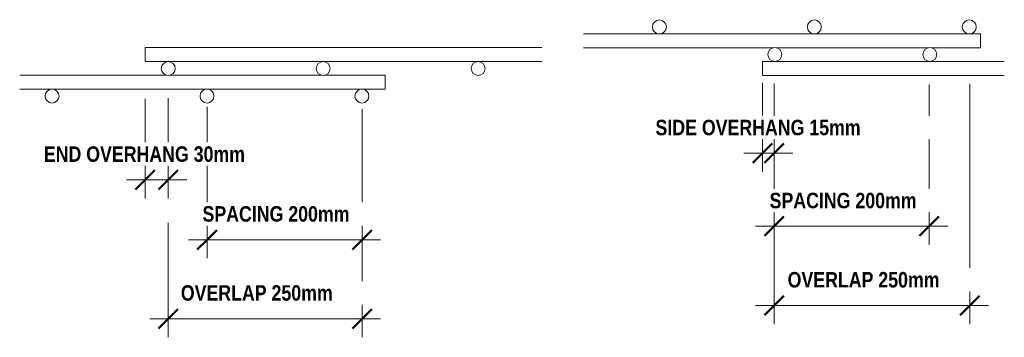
# Model space of a CAD drawing. Header units: millimetres. Extents: x -1068 to 8230, y -787 to 3268.
# Tile 4 of 4: x 6959 to 8230, y -254 to 156. Entities that reach past the tile are written whole.
import ezdxf

# ---------------------------------------------------------------- set-up
doc = ezdxf.new("R2010")
doc.units = ezdxf.units.MM
for name, color, linetype, lineweight in [('A-ANNO-DIMS', 211, 'Continuous', 9), ('A-ANNO-DIMS-10', 211, 'Continuous', 9), ('A-GENM', 13, 'Continuous', 18)]:
    doc.layers.add(name, color=color, linetype=linetype, lineweight=lineweight)
doc.styles.add('TechnicBold_1', font='techb___.ttf', dxfattribs={"height": 20})
doc.dimstyles.new('Technic_-_DiagonalSlash_1', dxfattribs={"dimscale": 304.8, "dimtxt": 26.853907, "dimasz": 0.082021, "dimexe": 0.07874, "dimexo": 0.164042, "dimgap": 0.057415, "dimtad": 1, "dimdec": 0, "dimzin": 0, "dimdsep": 46, "dimtxsty": 'TechnicBold_1', "dimblk1": 'OBLIQUE', "dimblk2": 'OBLIQUE', "dimsah": 1, "dimcen": 0.09, "dimdle": 0.07874, "dimazin": 0, "dimtfac": 1, "dimtdec": 4, "dimtix": 1, "dimtmove": 0, "dimatfit": 3, "dimfxl": 1, "dimtvp": 1, "dimtfill": 1, "dimtolj": 1, "dimtzin": 0, "dimarcsym": 2})

# ---------------------------------------------------------------- blocks, each defined once
blk = doc.blocks.new('United Steel Ductile SE92 Large Mesh - United Steel Ductile SE92 Large Mesh-258922-Section A')
at = {"layer": 'A-GENM'}
for p, q in [((-4984.2, 120.3), (-5496.3, 120.3)), ((-5496.3, 120.3), (-5496.3, 111.3)), ((-5496.3, 111.3), (-5496.3, 102.3)), ((-5496.3, 102.3), (-4984.2, 102.3))]:
    blk.add_line(p, q, dxfattribs=at)
for centre, start, end in [((-5466.3, 93.3), 360, 180), ((-5266.3, 93.3), 360, 180), ((-5066.3, 93.3), 360, 180), ((-5466.3, 93.3), 180, 360), ((-5266.3, 93.3), 180, 360), ((-5066.3, 93.3), 180, 360)]:
    blk.add_arc(centre, 9, start, end, dxfattribs=at)
blk = doc.blocks.new('United Steel Ductile SE92 Large Mesh - United Steel Ductile SE92 Large Mesh-V3-Section A')
at = {"layer": 'A-GENM'}
for p, q in [((-5468.3, 84.6), (-5658.1, 84.6)), ((-5268.3, 84.6), (-5464.3, 84.6)), ((-5186.2, 84.6), (-5264.3, 84.6)), ((-5186.2, 75.6), (-5186.2, 84.6)), ((-5658.1, 66.6), (-5186.2, 66.6)), ((-5186.2, 66.6), (-5186.2, 75.6))]:
    blk.add_line(p, q, dxfattribs=at)
for centre, start, end in [((-5616.3, 57.7), 360, 180), ((-5416.3, 57.7), 360, 180), ((-5216.3, 57.7), 360, 180), ((-5616.3, 57.7), 180, 360), ((-5416.3, 57.7), 180, 360), ((-5216.3, 57.7), 180, 360)]:
    blk.add_arc(centre, 9, start, end, dxfattribs=at)
blk = doc.blocks.new('United Steel Ductile SE92 Large Mesh - United Steel Ductile SE92 Large Mesh-258922-Section B')
at = {"layer": 'A-GENM'}
for p, q in [((-1830.5, 102.3), (-2142.6, 102.3)), ((-2142.6, 102.3), (-2142.6, 93.3)), ((-2142.6, 93.3), (-2142.6, 84.3)), ((-2142.6, 84.3), (-1830.5, 84.3))]:
    blk.add_line(p, q, dxfattribs=at)
for centre, start, end in [((-2126.7, 111.3), 360, 180), ((-1926.7, 111.3), 360, 180), ((-2126.7, 111.3), 180, 360), ((-1926.7, 111.3), 180, 360)]:
    blk.add_arc(centre, 9, start, end, dxfattribs=at)
blk = doc.blocks.new('United Steel Ductile SE92 Large Mesh - United Steel Ductile SE92 Large Mesh-V4-Section B')
at = {"layer": 'A-GENM'}
for p, q in [((-1861.4, 138), (-2373.6, 138)), ((-1861.4, 129), (-1861.4, 138)), ((-1861.4, 120), (-1861.4, 129)), ((-2373.6, 120), (-2128.7, 120)), ((-2124.7, 120), (-1928.7, 120)), ((-1924.7, 120), (-1861.4, 120))]:
    blk.add_line(p, q, dxfattribs=at)
for centre, start, end in [((-2275.7, 146.9), 360, 180), ((-2075.7, 146.9), 360, 180), ((-1875.7, 146.9), 360, 180), ((-2275.7, 146.9), 180, 360), ((-2075.7, 146.9), 180, 360), ((-1875.7, 146.9), 180, 360)]:
    blk.add_arc(centre, 9, start, end, dxfattribs=at)
blk = doc.blocks.new('DIMBLOCK3-Section A')
at = {"layer": 'A-ANNO-DIMS-10'}
for p, q in [((7201.1, -127.7), (7201.1, 43.7)), ((7401.2, -127.7), (7401.2, 40.9)), ((7425.2, -127.7), (7177.1, -127.7)), ((7201.1, -127.7), (7201.1, -151.7)), ((7401.2, -127.7), (7401.2, -151.7))]:
    blk.add_line(p, q, dxfattribs=at)
at = {"layer": 'A-ANNO-DIMS-10', "lineweight": 50}
for p, q in [((7201.1, -127.7), (7213.6, -115.2)), ((7401.2, -127.7), (7413.7, -115.2)), ((7201.1, -127.7), (7188.6, -140.2)), ((7401.2, -127.7), (7388.7, -140.2))]:
    blk.add_line(p, q, dxfattribs=at)
at = {"layer": 'A-ANNO-DIMS-10', "color": 0, "insert": (7195.3, -84.4), "char_height": 20, "width": 253.961, "attachment_point": 1, "line_spacing_factor": 0.959068, "style": 'TechnicBold_1', "bg_fill": 3, "box_fill_scale": 1.25, "bg_fill_color": 9, "bg_fill_true_color": 13158600, "bg_fill_transparency": 0}
blk.add_mtext('SPACING 200mm', dxfattribs=at)
blk = doc.blocks.new('_Oblique')
at = {"color": 0, "linetype": 'ByBlock', "lineweight": -2}
blk.add_line((-0.5, -0.5), (0.5, 0.5), dxfattribs=at)
blk = doc.blocks.new('DIMBLOCK4-Section A')
at = {"layer": 'A-ANNO-DIMS-10'}
for p, q in [((7121.1, -50.4), (7121.1, 54)), ((7151.1, -50.4), (7151.1, 55.2)), ((7097.1, -50.4), (7175.1, -50.4)), ((7121.1, -50.4), (7121.1, -74.4)), ((7151.1, -50.4), (7151.1, -74.4))]:
    blk.add_line(p, q, dxfattribs=at)
at = {"layer": 'A-ANNO-DIMS-10', "lineweight": 50}
for p, q in [((7121.1, -50.4), (7133.6, -37.9)), ((7151.1, -50.4), (7163.6, -37.9)), ((7121.1, -50.4), (7108.6, -62.9)), ((7151.1, -50.4), (7138.6, -62.9))]:
    blk.add_line(p, q, dxfattribs=at)
at = {"layer": 'A-ANNO-DIMS-10', "color": 0, "insert": (6990.5, -7.2), "char_height": 20, "width": 349.484, "attachment_point": 1, "line_spacing_factor": 0.959068, "style": 'TechnicBold_1', "bg_fill": 3, "box_fill_scale": 1.25, "bg_fill_color": 9, "bg_fill_true_color": 13158600, "bg_fill_transparency": 0}
blk.add_mtext('END OVERHANG 30mm', dxfattribs=at)
blk = doc.blocks.new('DIMBLOCK5-Section A')
at = {"layer": 'A-ANNO-DIMS-10'}
for p, q in [((7151.1, -229.7), (7151.1, -105.8)), ((7401.2, -229.7), (7401.2, -136.4)), ((7425.2, -229.7), (7127.1, -229.7)), ((7151.1, -229.7), (7151.1, -253.7)), ((7401.2, -229.7), (7401.2, -253.7))]:
    blk.add_line(p, q, dxfattribs=at)
at = {"layer": 'A-ANNO-DIMS-10', "lineweight": 50}
for p, q in [((7151.1, -229.7), (7163.6, -217.2)), ((7401.2, -229.7), (7413.7, -217.2)), ((7151.1, -229.7), (7138.6, -242.2)), ((7401.2, -229.7), (7388.7, -242.2))]:
    blk.add_line(p, q, dxfattribs=at)
at = {"layer": 'A-ANNO-DIMS-10', "color": 0, "insert": (7167.3, -186.4), "char_height": 20, "width": 261.25, "attachment_point": 1, "line_spacing_factor": 0.959068, "style": 'TechnicBold_1', "bg_fill": 3, "box_fill_scale": 1.25, "bg_fill_color": 9, "bg_fill_true_color": 13158600, "bg_fill_transparency": 0}
blk.add_mtext('OVERLAP 250mm', dxfattribs=at)
blk = doc.blocks.new('DIMBLOCK6-Section B')
at = {"layer": 'A-ANNO-DIMS-10'}
for p, q in [((8133.1, -110.4), (8133.1, 72.7)), ((7933.1, -110.4), (7933.1, 12)), ((7909.1, -110.4), (8157.1, -110.4)), ((7933.1, -110.4), (7933.1, -134.4)), ((8133.1, -110.4), (8133.1, -134.4))]:
    blk.add_line(p, q, dxfattribs=at)
at = {"layer": 'A-ANNO-DIMS-10', "lineweight": 50}
for p, q in [((7933.1, -110.4), (7945.6, -97.9)), ((8133.1, -110.4), (8145.6, -97.9)), ((7933.1, -110.4), (7920.6, -122.9)), ((8133.1, -110.4), (8120.6, -122.9))]:
    blk.add_line(p, q, dxfattribs=at)
at = {"layer": 'A-ANNO-DIMS-10', "color": 0, "insert": (7927.3, -67.1), "char_height": 20, "width": 253.961, "attachment_point": 1, "line_spacing_factor": 0.959068, "style": 'TechnicBold_1', "bg_fill": 3, "box_fill_scale": 1.25, "bg_fill_color": 9, "bg_fill_true_color": 13158600, "bg_fill_transparency": 0}
blk.add_mtext('SPACING 200mm', dxfattribs=at)
blk = doc.blocks.new('DIMBLOCK7-Section B')
at = {"layer": 'A-ANNO-DIMS-10'}
for p, q in [((7918.1, -16.1), (7918.1, 74.8)), ((7933.1, -16.1), (7933.1, 73.9)), ((7894.1, -16.1), (7957.1, -16.1)), ((7918.1, -16.1), (7918.1, -40.1)), ((7933.1, -16.1), (7933.1, -40.1))]:
    blk.add_line(p, q, dxfattribs=at)
at = {"layer": 'A-ANNO-DIMS-10', "lineweight": 50}
for p, q in [((7918.1, -16.1), (7930.6, -3.6)), ((7933.1, -16.1), (7945.6, -3.6)), ((7918.1, -16.1), (7905.6, -28.6)), ((7933.1, -16.1), (7920.6, -28.6))]:
    blk.add_line(p, q, dxfattribs=at)
at = {"layer": 'A-ANNO-DIMS-10', "color": 0, "insert": (7780, 27.1), "char_height": 20, "width": 349.484, "attachment_point": 1, "line_spacing_factor": 0.959068, "style": 'TechnicBold_1', "bg_fill": 3, "box_fill_scale": 1.25, "bg_fill_color": 9, "bg_fill_true_color": 13158600, "bg_fill_transparency": 0}
blk.add_mtext('SIDE OVERHANG 15mm', dxfattribs=at)
blk = doc.blocks.new('DIMBLOCK8-Section B')
at = {"layer": 'A-ANNO-DIMS-10'}
for p, q in [((8185.7, -212.7), (8185.7, 73.7)), ((7933.1, -212.7), (7933.1, -112.5)), ((7909.1, -212.7), (8209.7, -212.7)), ((7933.1, -212.7), (7933.1, -236.7)), ((8185.7, -212.7), (8185.7, -236.7))]:
    blk.add_line(p, q, dxfattribs=at)
at = {"layer": 'A-ANNO-DIMS-10', "lineweight": 50}
for p, q in [((7933.1, -212.7), (7945.6, -200.2)), ((8185.7, -212.7), (8198.2, -200.2)), ((7933.1, -212.7), (7920.6, -225.2)), ((8185.7, -212.7), (8173.2, -225.2))]:
    blk.add_line(p, q, dxfattribs=at)
at = {"layer": 'A-ANNO-DIMS-10', "color": 0, "insert": (7950.5, -169.4), "char_height": 20, "width": 261.25, "attachment_point": 1, "line_spacing_factor": 0.959068, "style": 'TechnicBold_1', "bg_fill": 3, "box_fill_scale": 1.25, "bg_fill_color": 9, "bg_fill_true_color": 13158600, "bg_fill_transparency": 0}
blk.add_mtext('OVERLAP 250mm', dxfattribs=at)

msp = doc.modelspace()

# ---------------------------------------------------------------- block references
at = {"layer": 'A-GENM'}
for name, p in [('United Steel Ductile SE92 Large Mesh - United Steel Ductile SE92 Large Mesh-V4-Section B', (10060.7, 0)), ('United Steel Ductile SE92 Large Mesh - United Steel Ductile SE92 Large Mesh-258922-Section A', (12617.4, 0)), ('United Steel Ductile SE92 Large Mesh - United Steel Ductile SE92 Large Mesh-258922-Section B', (10060.7, 0)), ('United Steel Ductile SE92 Large Mesh - United Steel Ductile SE92 Large Mesh-V3-Section A', (12617.4, 0))]:
    msp.add_blockref(name, p, dxfattribs=at)

# ---------------------------------------------------------------- next in the draw order: dimensions: what is measured, and where the dimension line sits
at = {"layer": 'A-ANNO-DIMS'}
for base, p1, p2, override, picture, middle in [((8133.1, -110.4), (7933.1, 62), (8133.1, 122.7), {"dimpost": '<>', "dimfxl": 208.998222}, 'DIMBLOCK6-Section B', (8033.1, -82.5)), ((7201.1, -127.7), (7401.2, 90.9), (7201.1, 93.7), {"dimpost": '<>', "dimfxl": 200.141944}, 'DIMBLOCK3-Section A', (7301.2, -99.8))]:
    dim = msp.add_linear_dim(base=base, p1=p1, p2=p2, text='SPACING 200mm', dimstyle='Technic_-_DiagonalSlash_1', override=override, dxfattribs=at)
    dim.commit()
    dim.dimension.update_dxf_attribs({"geometry": picture, "text_midpoint": middle})

# ---------------------------------------------------------------- next in the draw order: dimensions: what is measured, and where the dimension line sits
for base, p1, p2, text, override, picture, middle in [((7933.1, -16.1), (7918.1, 124.8), (7933.1, 123.9), 'SIDE OVERHANG 15mm', {"dimpost": '<>', "dimfxl": 15.027297}, 'DIMBLOCK7-Section B', (7925.6, 11.7)), ((7151.1, -50.4), (7121.1, 104), (7151.1, 105.2), 'END OVERHANG 30mm', {"dimpost": '<>', "dimfxl": 29.989734}, 'DIMBLOCK4-Section A', (7136.1, -22.7))]:
    dim = msp.add_linear_dim(base=base, p1=p1, p2=p2, text=text, dimstyle='Technic_-_DiagonalSlash_1', override=override, dxfattribs=at)
    dim.commit()
    dim.dimension.update_dxf_attribs({"geometry": picture, "text_midpoint": middle})

# ---------------------------------------------------------------- next in the draw order: dimensions: what is measured, and where the dimension line sits
for base, p1, p2, override, picture, middle in [((8185.7, -212.7), (7933.1, -62.5), (8185.7, 123.7), {"dimpost": '<>', "dimfxl": 313.835897}, 'DIMBLOCK8-Section B', (8059.4, -184.9)), ((7151.1, -229.7), (7401.2, -86.4), (7151.1, -55.8), {"dimpost": '<>', "dimfxl": 251.987548}, 'DIMBLOCK5-Section A', (7276.2, -202))]:
    dim = msp.add_linear_dim(base=base, p1=p1, p2=p2, text='OVERLAP 250mm', dimstyle='Technic_-_DiagonalSlash_1', override=override, dxfattribs=at)
    dim.commit()
    dim.dimension.update_dxf_attribs({"geometry": picture, "text_midpoint": middle})

doc.saveas('drawing.dxf')
